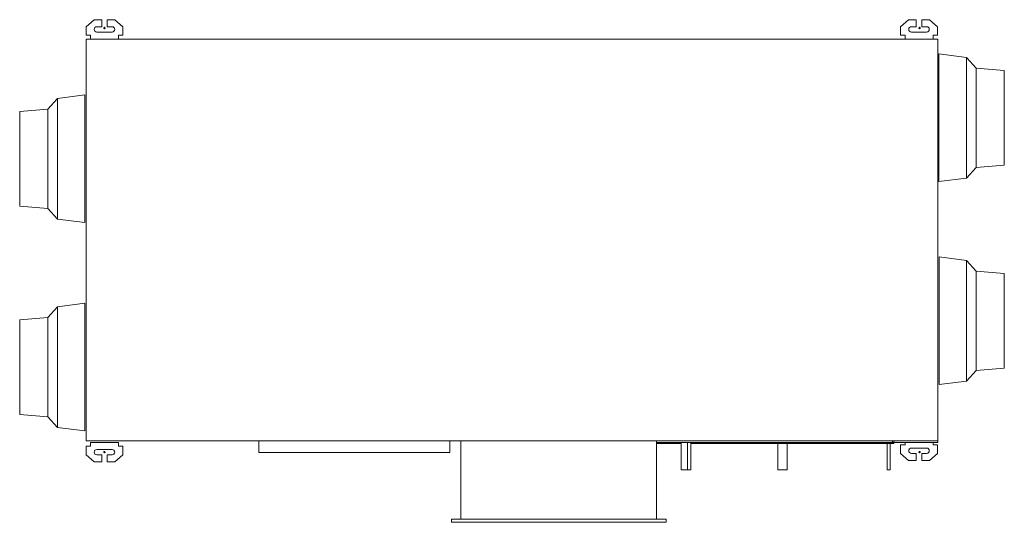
# Model space of a CAD drawing. Header units: millimetres. Extents: x -1020 to 1020, y -584 to 456.
import ezdxf

# ---------------------------------------------------------------- set-up
doc = ezdxf.new("R2010")
doc.units = ezdxf.units.MM

# ---------------------------------------------------------------- blocks, each defined once
blk = doc.blocks.new('RSen_57_ME_FB_ventilation - heat reclaim_ humidification and air processing_daikin - vkm50gbmv1 - heat reclaim ventilation_ humidification and air processing_daikin_lxwxh 2038x832x387 mm-2918248-top')
at = {"lineweight": 18}
for p, q in [((-844, 440.5), (-844, 440.5)), ((-844, 437.5), (-844, 437.5)), ((844, 440.5), (844, 440.5)), ((844, 437.5), (844, 437.5)), ((350.7, -419), (350.7, -476)), ((363.4, -476), (363.4, -419)), ((363.8, -419), (363.8, -476)), ((370.2, -476), (370.2, -419)), ((550.5, -421), (550.5, -476)), ((569.6, -476), (569.6, -421)), ((776.8, -421), (776.8, -476)), ((783.2, -476), (783.2, -421)), ((-844, -437.5), (-844, -437.5)), ((-844, -440.5), (-844, -440.5)), ((844, -437.5), (844, -437.5)), ((844, -440.5), (844, -440.5)), ((357, -476), (350.7, -476)), ((363.4, -476), (357, -476)), ((367, -476), (363.8, -476)), ((370.2, -476), (367, -476)), ((560, -476), (550.5, -476)), ((569.6, -476), (560, -476)), ((783.2, -476), (776.8, -476))]:
    blk.add_line(p, q, dxfattribs=at)
for centre, start, end in [((-844, 439), 360, 180), ((-844, 439), 180, 360), ((844, 439), 360, 180), ((844, 439), 180, 360), ((-844, -439), 360, 180), ((-844, -439), 180, 360), ((844, -439), 360, 180), ((844, -439), 180, 360)]:
    blk.add_arc(centre, 1.5, start, end, dxfattribs=at)
blk = doc.blocks.new('RSen_57_ME_FB_SOg - vkm50gbmv1 - SH_daikin_tbq - standard-2917892-top')
at = {"lineweight": 18}
for p, q in [((-865.5, 456.2), (-882.2, 441.7)), ((-865.5, 456.2), (-849.8, 456.2)), ((-849.8, 456.2), (-849.8, 456.2)), ((-849.8, 456.2), (-849.8, 441.7)), ((-849.8, 454.2), (-849.8, 454.2)), ((-838.2, 456.2), (-822.5, 456.2)), ((-838.2, 441.7), (-838.2, 456.2)), ((-822.5, 456.2), (-822.5, 456.2)), ((-805.8, 441.7), (-822.5, 456.2)), ((-822.5, 456.2), (-822.5, 456.2)), ((821.5, 456.2), (804.8, 441.7)), ((821.5, 456.2), (837.2, 456.2)), ((837.2, 456.2), (837.2, 456.2)), ((837.2, 456.2), (837.2, 441.7)), ((837.2, 454.2), (837.2, 454.2)), ((848.8, 456.2), (864.5, 456.2)), ((848.8, 441.7), (848.8, 456.2)), ((864.5, 456.2), (864.5, 456.2)), ((881.2, 441.7), (864.5, 456.2)), ((864.5, 456.2), (864.5, 456.2)), ((-882.2, 441.7), (-882.2, 424)), ((-859.8, 441.7), (-849.8, 441.7)), ((-828.2, 430.7), (-859.8, 430.7)), ((-849.8, 441.7), (-849.8, 441.7)), ((-838.2, 441.7), (-828.2, 441.7)), ((-805.8, 424), (-805.8, 441.7)), ((804.8, 441.7), (804.8, 424)), ((827.2, 441.7), (837.2, 441.7)), ((858.8, 430.7), (827.2, 430.7)), ((837.2, 441.7), (837.2, 441.7)), ((848.8, 441.7), (858.8, 441.7)), ((881.2, 424), (881.2, 441.7)), ((-882.2, 424), (-873, 424)), ((-882, 416), (-882, -416)), ((882, 416), (-882, 416)), ((-873, 424), (-873, 416)), ((-815, 416), (-815, 424)), ((-815, 424), (-805.8, 424)), ((-815, 418), (-815, 418)), ((-805.8, 424), (-805.8, 424)), ((804.8, 424), (814, 424)), ((814, 424), (814, 416)), ((872, 416), (872, 424)), ((872, 424), (881.2, 424)), ((872, 418), (872, 418)), ((881.2, 424), (881.2, 424)), ((882, -416), (882, 416)), ((882, 416), (882, 416)), ((941, 378.2), (883.8, 385.3)), ((961, 356.2), (941, 378.2)), ((1019, 351.2), (961, 356.2)), ((-941.6, 293.3), (-961.6, 271.3)), ((-884.4, 300.4), (-941.6, 293.3)), ((-961.6, 271.3), (-1019.6, 266.3)), ((941, 128.2), (961, 150.2)), ((961, 150.2), (1019, 155.2)), ((883.8, 121.1), (941, 128.2)), ((-1019.6, 70.3), (-961.6, 65.3)), ((-961.6, 65.3), (-941.6, 43.3)), ((-941.6, 43.3), (-884.4, 36.2)), ((941.6, -42.2), (884.4, -35.1)), ((961.6, -64.2), (941.6, -42.2)), ((1019.6, -69.2), (961.6, -64.2)), ((-941.6, -138.1), (-961.6, -160.1)), ((-884.4, -131), (-941.6, -138.1)), ((-961.6, -160.1), (-1019.6, -165.1)), ((941.6, -292.2), (961.6, -270.2)), ((961.6, -270.2), (1019.6, -265.2)), ((884.4, -299.3), (941.6, -292.2)), ((-1019.6, -361.1), (-961.6, -366.1)), ((-961.6, -366.1), (-941.6, -388.1)), ((-941.6, -388.1), (-884.4, -395.2)), ((-873, -427), (-882.2, -427)), ((-882.2, -427), (-882.2, -444.7)), ((-882, -416), (882, -416)), ((-815, -419), (-873, -419)), ((-873, -419), (-873, -427)), ((-815, -427), (-815, -419)), ((-815, -419), (-815, -419)), ((-815, -421), (-815, -421)), ((-805.8, -427), (-815, -427)), ((-805.8, -444.7), (-805.8, -427)), ((-805.8, -427), (-805.8, -427)), ((-524, -416), (-129, -416)), ((-524, -416), (-524, -440)), ((-129, -440), (-129, -416)), ((-106.3, -416), (-106.3, -577.6)), ((299.5, -416), (882, -416)), ((299.5, -416), (299.5, -419)), ((882, -419), (299.5, -419)), ((299.5, -577.6), (299.5, -419)), ((350.7, -421), (299.5, -421)), ((363.8, -421), (363.4, -421)), ((730.8, -421), (370.2, -421)), ((730.8, -419), (730.8, -421)), ((788, -421), (730.8, -421)), ((788, -416), (791, -416)), ((788, -416), (788, -421)), ((791, -421), (788, -421)), ((791, -416), (791, -421)), ((791, -421), (791, -421)), ((814, -424), (804.8, -424)), ((804.8, -424), (804.8, -441.7)), ((814, -419), (814, -424)), ((872, -424), (872, -419)), ((881.2, -424), (872, -424)), ((881.2, -441.7), (881.2, -424)), ((881.2, -424), (881.2, -424)), ((882, -416), (882, -416)), ((882, -419), (882, -416)), ((882, -416), (882, -416)), ((882, -419), (882, -419)), ((-882.2, -444.7), (-865.5, -459.2)), ((-859.8, -433.7), (-828.2, -433.7)), ((-849.8, -444.7), (-859.8, -444.7)), ((-849.8, -444.7), (-849.8, -459.2)), ((-849.8, -444.7), (-849.8, -444.7)), ((-828.2, -444.7), (-838.2, -444.7)), ((-838.2, -459.2), (-838.2, -444.7)), ((-822.5, -459.2), (-805.8, -444.7)), ((-129, -440), (-524, -440)), ((-129, -440), (-129, -440)), ((804.8, -441.7), (821.5, -456.2)), ((827.2, -430.7), (858.8, -430.7)), ((837.2, -441.7), (827.2, -441.7)), ((837.2, -441.7), (837.2, -456.2)), ((837.2, -441.7), (837.2, -441.7)), ((858.8, -441.7), (848.8, -441.7)), ((848.8, -456.2), (848.8, -441.7)), ((864.5, -456.2), (881.2, -441.7)), ((-849.8, -459.2), (-865.5, -459.2)), ((-849.8, -457.2), (-849.8, -457.2)), ((-849.8, -459.2), (-849.8, -459.2)), ((-822.5, -459.2), (-838.2, -459.2)), ((-822.5, -459.2), (-822.5, -459.2)), ((-822.5, -459.2), (-822.5, -459.2)), ((837.2, -456.2), (821.5, -456.2)), ((837.2, -454.2), (837.2, -454.2)), ((837.2, -456.2), (837.2, -456.2)), ((864.5, -456.2), (848.8, -456.2)), ((864.5, -456.2), (864.5, -456.2)), ((864.5, -456.2), (864.5, -456.2)), ((319.1, -577.6), (-125.1, -577.6)), ((-125.1, -577.6), (-125.1, -584.4)), ((-125.1, -584.4), (319.1, -584.4)), ((319.1, -584.4), (319.1, -577.6)), ((319.1, -577.6), (319.1, -577.6)), ((319.1, -584.4), (319.1, -584.4))]:
    blk.add_line(p, q, dxfattribs=at)
for centre, start, end in [((-859.8, 436.2), 90, 270), ((-828.2, 436.2), 270, 90), ((827.2, 436.2), 90, 270), ((858.8, 436.2), 270, 90), ((-859.8, -439.2), 90, 270), ((-828.2, -439.2), 270, 90), ((827.2, -436.2), 90, 270), ((858.8, -436.2), 270, 90)]:
    blk.add_arc(centre, 5.5, start, end, dxfattribs=at)
for centre, major_axis, start_param, end_param in [((883.8, 253.2), (0, 132.1), 0.000043, 3.141635), ((941, 253.2), (0, 125), 0.000043, 3.141635), ((961, 253.2), (0, 103), 0.000043, 3.141635), ((1019, 253.2), (0, 98), 0.000043, 3.141635), ((-941.6, 168.3), (0, 125), 0.000062, 3.141616), ((-884.4, 168.3), (0, 132.1), 0.000045, 3.141633), ((-1019.6, 168.3), (0, 98), 0.000044, 3.141634), ((-961.6, 168.3), (0, 103), 0.000062, 3.141616), ((884.4, -167.2), (0, 132.1), 0.000043, 3.141635), ((941.6, -167.2), (0, 125), 0.000043, 3.141635), ((961.6, -167.2), (0, 103), 0.000043, 3.141635), ((1019.6, -167.2), (0, 98), 0.000043, 3.141635), ((-941.6, -263.1), (0, 125), 0.000062, 3.141616), ((-884.4, -263.1), (0, 132.1), 0.000045, 3.141633), ((-961.6, -263.1), (0, 103), 0.000062, 3.141616), ((-1019.6, -263.1), (0, 98), 0.000044, 3.141634)]:
    blk.add_ellipse(centre, major_axis=major_axis, ratio=0.000017, start_param=start_param, end_param=end_param, dxfattribs=at)

msp = doc.modelspace()

# ---------------------------------------------------------------- block references
at = {"lineweight": 18}
for name in ['RSen_57_ME_FB_SOg - vkm50gbmv1 - SH_daikin_tbq - standard-2917892-top', 'RSen_57_ME_FB_ventilation - heat reclaim_ humidification and air processing_daikin - vkm50gbmv1 - heat reclaim ventilation_ humidification and air processing_daikin_lxwxh 2038x832x387 mm-2918248-top']:
    msp.add_blockref(name, (0, 0), dxfattribs=at)

doc.saveas('drawing.dxf')
